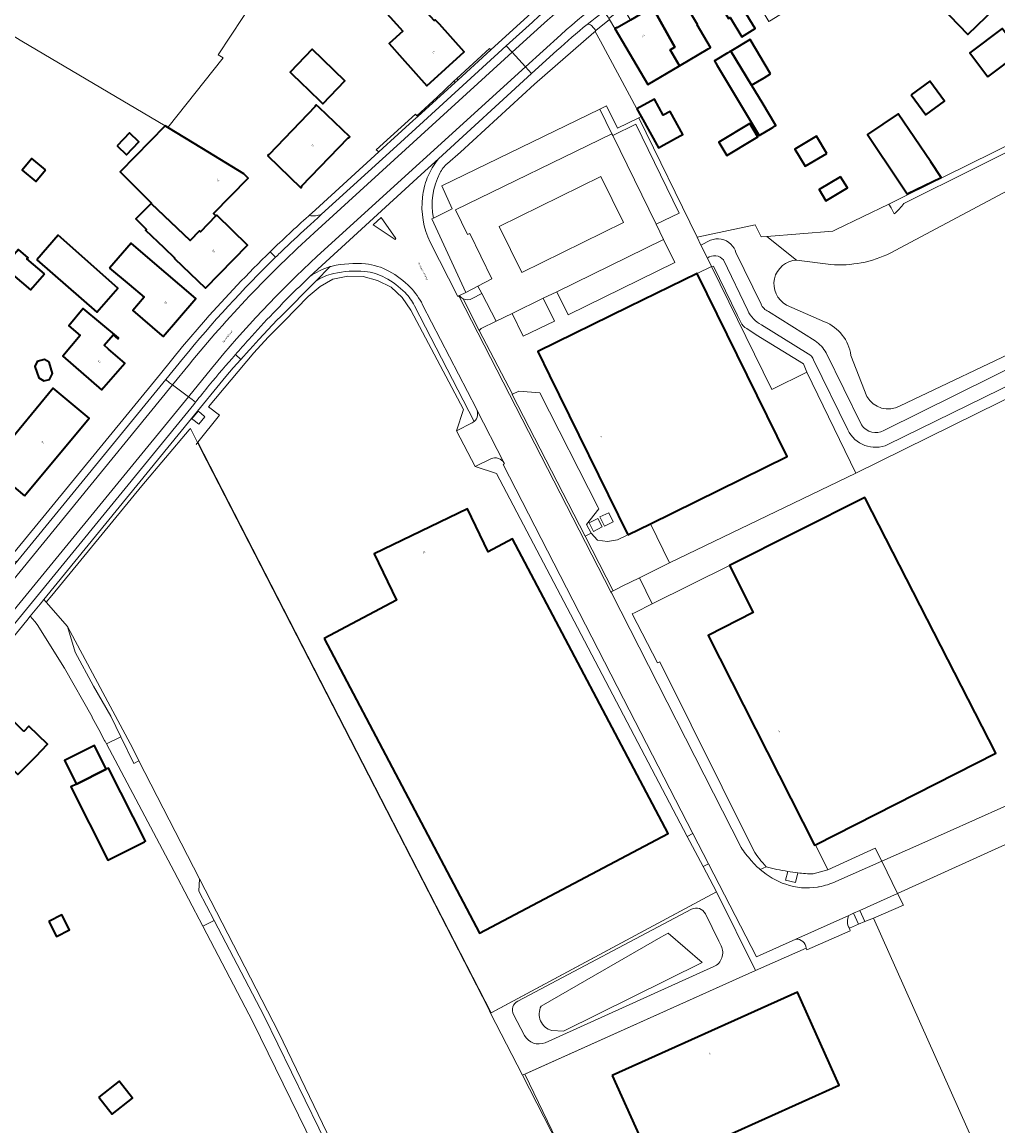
# Model space of a CAD drawing. Header units: metres. Extents: x 201541 to 204988, y 387833 to 394342.
# Tile 40 of 214: x 203643 to 203837, y 389340 to 389559. Entities that reach past the tile are written whole.
import ezdxf
from ezdxf.enums import TextEntityAlignment as Align

# ---------------------------------------------------------------- set-up
doc = ezdxf.new("R2010")
doc.units = ezdxf.units.M
doc.layers.get('Defpoints').update_dxf_attribs({"lineweight": 25})
for name, color, linetype, lineweight in [('B-WE-GR-BEPLANTING_CULTUUR_BOSPLANTSOEN-GV', 90, 'Continuous', 18), ('B-WE-GR-BEPLANTING_CULTUUR_HEESTERS-GV', 90, 'Continuous', 18), ('B-WE-GR-BOOMTEELT-GV', 110, 'Continuous', 13), ('B-WE-GR-BOUWLAND-GV', 80, 'Continuous', 13), ('B-WE-GR-GRAS-GV', 60, 'Continuous', 13), ('B-WE-GR-GROENVOORZIENING-GV', 80, 'Continuous', 18), ('B-WE-IE-TERREINAFSCHEIDING_KUNSTMATIG_HEKWERK-G', 20, 'IE-TERREINAFSCHEIDING-KUNSTMATIG', 18), ('B-WE-OG-BEBOUWING-GV', 7, 'Continuous', 35), ('B-WE-OG-BEBOUWING-T18', 10, 'Continuous', 18), ('B-WE-OG-BEBOUWING_LAGE TRAFO-GV', 7, 'Continuous', 18), ('B-WE-OG-TERREIN_CULTUURSCHEIDING-GV', 7, 'Continuous', 18), ('B-WE-OG-TERREIN_ERF-GV', 7, 'Continuous', 18), ('B-WE-OG-WATER_GREPPEL-GV', 160, 'Continuous', 18), ('B-WE-VH-ONVERHARD-GV', 252, 'Continuous', 18), ('B-WE-VH-VERHARDING_ASFALT-GV', 252, 'Continuous', 18), ('B-WE-VH-VERHARDING_BETON-GV', 252, 'Continuous', 18), ('B-WE-VH-VERHARDING_BETONSTRAATSTEEN-GV', 252, 'Continuous', 18), ('B-WE-VH-VERHARDING_FUNDERING_ZAND-GV', 7, 'Continuous', 18), ('B-WE-VH-VERHARDING_GESLOTEN-GV', 252, 'Continuous', 18), ('B-WE-VH-VERHARDING_OPEN-GV', 252, 'Continuous', 18), ('B-WE-VH-VERHARDING_TEGEL-GV', 252, 'Continuous', 18), ('B-WE-VH-VERHARDING_TEGEL_RUBBER-GV', 252, 'Continuous', 18)]:
    doc.layers.add(name, color=color, linetype=linetype, lineweight=lineweight)
doc.styles.add('NLCS-ISO-M200-T18', font='NLCS-ISO.ttf', dxfattribs={"height": 0.36})
doc.linetypes.add('IE-TERREINAFSCHEIDING-KUNSTMATIG', pattern='A,4,[82,NLCS.SHX,S=0.75,R=90,X=0,Y=0],4,-2', length=10)

msp = doc.modelspace()

# ---------------------------------------------------------------- linework, layer by layer
at = {"layer": 'B-WE-GR-BEPLANTING_CULTUUR_BOSPLANTSOEN-GV'}
for points in [[(203853.324, 389522.983), (203846.209, 389537.175), (203818.04, 389523.139)], [(203815.323, 389513.284), (203839.838, 389526.32)], [(203815.51, 389522.311), (203815.047, 389523.03), (203804.544, 389517.977), (203803.91, 389517.672), (203790.786, 389516.587), (203796.714, 389511.892), (203803.485, 389511.009)], [(203816.101, 389521.059), (203815.51, 389522.311)]]:
    msp.add_lwpolyline(points, dxfattribs=at)
for points in [[(203818.04, 389523.139, -0.0520175), (203816.101, 389521.059)], [(203803.485, 389511.009, 0.1339128), (203815.323, 389513.284)]]:
    msp.add_lwpolyline(points, format="xyb", dxfattribs=at)
at = {"layer": 'B-WE-GR-BEPLANTING_CULTUUR_HEESTERS-GV'}
for points in [[(203785.628, 389499.575), (203784.958, 389500.876), (203780.181, 389510.666), (203779.783, 389510.632), (203791.758, 389486.165)], [(203791.758, 389486.165), (203798.76, 389489.617), (203798.061, 389491.248), (203788.639, 389497.059), (203786.797, 389498.261)]]:
    msp.add_lwpolyline(points, dxfattribs=at)
msp.add_lwpolyline([(203786.797, 389498.261, -0.2195201), (203785.628, 389499.575)], format="xyb", dxfattribs=at)
at = {"layer": 'B-WE-GR-BOOMTEELT-GV'}
msp.add_lwpolyline([(203590.649, 389586.94), (203612.666, 389573.843), (203642.736, 389555.408), (203671.227, 389538.585), (203671.765, 389538.256), (203682.722, 389552.117), (203681.756, 389552.723), (203689.102, 389563.912), (203617.828, 389605.883), (203601.431, 389597.33)], close=True, dxfattribs=at)
at = {"layer": 'B-WE-GR-BOUWLAND-GV'}
msp.add_lwpolyline([(203852.083, 389401.938), (203841.126, 389397.045), (203816.784, 389385.965), (203817.924, 389383.614), (203811.983, 389381.09), (203833.593, 389332.662), (203837.701, 389323.457), (203865.506, 389336.098), (203922.459, 389361.803)], dxfattribs=at)
at = {"layer": 'B-WE-GR-GRAS-GV'}
msp.add_lwpolyline([(203767.717, 389300.025), (203742.227, 389349.826), (203735.898, 389362.192), (203735.447, 389363.072), (203678.28, 389474.271), (203677.622, 389475.594), (203676.228, 389478.395), (203675.961, 389478.127), (203666.594, 389467.024), (203648.665, 389445.194), (203647.593, 389443.889), (203651.814, 389439.046), (203664.773, 389414.758), (203666.005, 389412.359), (203678.059, 389388.891), (203693.794, 389358.256), (203733.804, 389275.137)], dxfattribs=at)
at = {"layer": 'B-WE-GR-GROENVOORZIENING-GV'}
for points in [[(203765.801, 389540.411), (203764.945, 389541.959), (203757.754, 389555.445), (203756.641, 389557.359), (203756.4, 389557.163), (203744.619, 389546.868), (203729.886, 389533.352), (203727.296, 389531.111)], [(203724.521, 389520.218), (203728.282, 389522.106), (203726.166, 389526.626), (203757.619, 389541.912), (203758.932, 389542.559), (203761.127, 389538.138), (203765.318, 389540.185), (203765.801, 389540.411)]]:
    msp.add_lwpolyline(points, dxfattribs=at)
for points in [[(203727.296, 389531.111, 0.103792), (203725.812, 389529.165)], [(203725.812, 389529.165, 0.1710238), (203724.521, 389520.218)]]:
    msp.add_lwpolyline(points, format="xyb", dxfattribs=at)
msp.add_lwpolyline([(203704.484, 389333.747), (203715.961, 389310.116), (203730.525, 389279.127), (203735.423, 389268.688), (203736.574, 389269.383), (203733.804, 389275.137), (203693.794, 389358.256), (203678.059, 389388.891), (203677.878, 389386.417), (203680.921, 389380.594), (203690.864, 389361.568)], close=True, dxfattribs=at)
at = {"layer": 'B-WE-IE-TERREINAFSCHEIDING_KUNSTMATIG_HEKWERK-G'}
for points in [[(203826.24, 389528.585), (203845.415, 389538.069), (203855.948, 389543.177)], [(203826.24, 389528.585), (203815.047, 389523.03)], [(203815.51, 389522.311), (203815.047, 389523.03)], [(203776.917, 389516.435), (203788.498, 389518.907)], [(203729.125, 389477.924), (203730.473, 389482.163), (203720.041, 389501.957), (203718.302, 389504.427), (203716.109, 389506.476), (203713.43, 389507.837), (203710.562, 389508.627), (203707.546, 389508.682), (203704.54, 389508.073), (203702.01, 389506.637), (203699.622, 389504.624), (203694.845, 389499.768)], [(203694.845, 389499.768), (203691.679, 389496.55), (203688.858, 389493.473)], [(203688.858, 389493.473), (203679.838, 389482.724)], [(203679.838, 389482.724), (203682.02, 389481.075)], [(203682.02, 389481.075), (203677.703, 389475.695)], [(203675.961, 389478.127), (203666.594, 389467.024)], [(203732.825, 389470.86), (203729.125, 389477.924)], [(203677.703, 389475.695), (203677.341, 389475.243)], [(203736.033, 389362.265), (203677.703, 389475.695)], [(203737.052, 389469.493), (203732.825, 389470.86)], [(203751.75, 389441.499), (203737.052, 389469.493)], [(203666.594, 389467.024), (203648.665, 389445.194)], [(203774.974, 389397.3), (203751.75, 389441.499)], [(203778.124, 389391.304), (203774.974, 389397.3)], [(203780.755, 389386.297), (203778.124, 389391.304)], [(203780.755, 389386.297), (203736.033, 389362.265)], [(203807.186, 389379.06), (203807.363, 389378.523), (203798.764, 389374.785), (203798.578, 389375.113)], [(203809.028, 389379.839), (203807.186, 389379.06)], [(203810.267, 389380.364), (203809.028, 389379.839)], [(203811.983, 389381.09), (203810.267, 389380.364)], [(203811.983, 389381.09), (203833.593, 389332.662)], [(203798.578, 389375.113), (203788.527, 389370.657)], [(203788.527, 389370.657), (203742.677, 389350.029)], [(203771.434, 389290.432), (203742.677, 389350.029)]]:
    msp.add_lwpolyline(points, dxfattribs=at)
at = {"layer": 'B-WE-OG-BEBOUWING-GV'}
for points in [[(203718.323, 389552.012), (203723.22, 389546.564), (203730.658, 389553.312), (203725.703, 389558.774), (203724.886, 389559.675), (203724.701, 389559.507), (203707.142, 389578.861), (203702.585, 389574.752), (203703.969, 389573.242), (203713.271, 389563.083), (203714.672, 389561.553), (203718.469, 389557.407), (203715.71, 389554.964)], [(203788.775, 389563.32), (203784.735, 389569.959), (203779.129, 389566.548), (203783.169, 389559.909), (203783.488, 389560.103), (203785.798, 389556.307), (203788.476, 389557.937), (203786.166, 389561.733)], [(203828.93, 389569.63), (203823.42, 389564.337), (203830.721, 389556.737), (203836.231, 389562.031)], [(203773.131, 389565.309), (203772.697, 389565.05), (203772.762, 389564.94), (203768.089, 389562.187), (203772.479, 389554.228), (203771.567, 389553.688), (203773.451, 389550.492), (203779.16, 389553.857), (203779.609, 389554.122), (203776.92, 389558.684), (203777.006, 389558.735)], [(203767.962, 389562.112), (203765.632, 389560.74), (203763.677, 389559.589), (203761.071, 389558.054), (203761.011, 389558.156), (203760.585, 389557.91), (203767.15, 389546.778), (203773.451, 389550.492), (203771.567, 389553.688), (203772.479, 389554.228), (203768.089, 389562.187)], [(203834.727, 389548.324), (203841.13, 389553.175), (203837.542, 389557.912), (203831.139, 389553.062)], [(203791.538, 389548.9), (203787.454, 389555.735), (203783.629, 389553.449), (203787.757, 389546.641), (203790.244, 389548.127)], [(203699.318, 389546.109), (203702.571, 389542.986), (203706.95, 389547.547), (203700.444, 389553.793), (203696.065, 389549.233), (203698.567, 389546.83)], [(203791.835, 389538.197), (203791.96, 389538.272), (203792.321, 389538.488), (203792.599, 389538.654), (203789.847, 389543.194), (203787.844, 389546.497), (203787.757, 389546.641), (203783.629, 389553.449), (203783.447, 389553.341), (203783.03, 389553.092), (203780.515, 389551.589), (203780.367, 389551.501), (203780.914, 389550.585), (203789.241, 389536.647)], [(203819.463, 389544.724), (203822.384, 389540.741), (203826.127, 389543.486), (203823.206, 389547.469)], [(203764.945, 389541.959), (203765.801, 389540.411), (203769.23, 389534.206), (203770.316, 389534.807), (203773.541, 389536.59), (203774.079, 389536.887), (203771.553, 389541.457), (203770.208, 389540.713), (203768.449, 389543.896)], [(203691.517, 389532.675), (203698.152, 389526.273), (203698.374, 389526.503), (203698.295, 389526.58), (203707.592, 389536.214), (203707.671, 389536.138), (203707.893, 389536.368), (203701.83, 389542.218), (203701.251, 389542.777), (203701.029, 389542.547), (203701.108, 389542.47), (203691.819, 389532.829), (203691.739, 389532.905), (203691.667, 389532.83)], [(203823.36, 389531.413), (203816.915, 389540.979), (203810.765, 389536.835), (203817.21, 389527.269), (203818.707, 389525.047), (203825.438, 389528.328)], [(203661.653, 389534.632), (203663.507, 389532.845), (203665.963, 389535.392), (203664.109, 389537.18)], [(203668.415, 389523.155), (203676.174, 389515.806), (203678.049, 389517.707), (203678.221, 389517.538), (203681.313, 389520.675), (203680.816, 389521.166), (203687.698, 389528.209), (203686.875, 389529.014), (203678.496, 389534.139), (203671.765, 389538.256), (203671.227, 389538.585), (203662.293, 389529.462), (203668.481, 389523.222)], [(203787.426, 389539.045), (203781.227, 389535.347), (203782.818, 389532.68), (203784.821, 389533.875), (203786.015, 389534.587), (203789.017, 389536.378), (203788.958, 389536.478)], [(203802.688, 389533.099), (203800.639, 389536.534), (203796.345, 389533.973), (203798.394, 389530.538)], [(203647.445, 389529.835), (203644.723, 389532.093), (203642.813, 389529.79), (203645.535, 389527.532)], [(203805.455, 389528.462), (203801.161, 389525.9), (203802.493, 389523.667), (203806.787, 389526.229)], [(203676.174, 389515.806), (203668.415, 389523.155), (203665.378, 389520.089), (203667.498, 389517.988), (203667.36, 389517.849), (203667.319, 389517.808), (203670.95, 389514.391), (203673.115, 389512.277), (203673.073, 389512.235), (203679.199, 389506.309), (203687.575, 389514.871), (203681.47, 389520.834), (203681.313, 389520.675), (203678.221, 389517.538), (203678.049, 389517.707)], [(203645.684, 389511.908), (203657.618, 389501.517), (203661.783, 389506.294), (203649.929, 389516.836)], [(203660.176, 389510.258), (203664.025, 389507.014), (203667.024, 389504.486), (203664.774, 389501.835), (203670.556, 389496.903), (203670.821, 389496.677), (203673.656, 389500), (203677.296, 389504.267), (203668.249, 389511.982), (203664.442, 389515.227)], [(203647.199, 389509.132), (203643.749, 389512.107), (203643.967, 389512.36), (203642.067, 389513.998), (203639.114, 389510.573), (203644.465, 389505.96)], [(203763.172, 389457.269), (203767.643, 389459.464), (203794.836, 389472.815), (203776.951, 389509.241), (203763.388, 389502.582), (203745.287, 389493.695), (203747.619, 389488.944)], [(203659.978, 389494.181), (203659.075, 389494.969), (203660.875, 389497.034), (203661.787, 389496.239), (203661.949, 389496.425), (203654.912, 389502.268), (203652.04, 389498.844), (203654.336, 389496.918), (203650.89, 389492.809), (203658.563, 389486.118), (203663.168, 389491.401)], [(203648.153, 389491.575), (203647.204, 389492.115), (203645.805, 389491.761), (203645.33, 389490.764), (203646.077, 389488.476), (203647.068, 389487.871), (203648.202, 389488.131), (203648.842, 389489.311)], [(203643.285, 389465.013), (203656.129, 389480.467), (203648.948, 389486.437), (203642.179, 389478.213), (203636.151, 389470.947)], [(203810.324, 389464.544), (203810.26, 389464.668), (203783.342, 389451.159), (203788.088, 389441.798), (203779.104, 389437.243), (203800.237, 389395.563), (203800.438, 389395.665), (203836.331, 389413.864)], [(203702.816, 389436.688), (203733.705, 389378.082), (203771.17, 389397.866), (203740.256, 389456.457), (203735.386, 389453.881), (203731.302, 389462.439), (203712.772, 389453.494), (203717.215, 389444.289)], [(203643.141, 389418.202), (203637.64, 389423.696), (203632.57, 389418.622), (203641.922, 389409.605), (203645.49, 389413.229), (203647.816, 389415.641), (203644.114, 389419.211)], [(203653.561, 389407.712), (203659.502, 389410.694), (203657.141, 389415.389), (203651.211, 389412.407)], [(203653.561, 389407.712), (203652.491, 389407.161), (203659.816, 389392.614), (203667.106, 389396.266), (203667.281, 389396.354), (203659.939, 389410.907), (203659.502, 389410.694)], [(203648.118, 389380.41), (203649.625, 389377.423), (203652.186, 389378.715), (203650.678, 389381.702)], [(203760.078, 389349.792), (203768.405, 389331.301), (203805.196, 389347.888), (203796.868, 389366.357)], [(203658.031, 389345.498), (203660.71, 389342.089), (203664.738, 389345.253), (203662.059, 389348.662)]]:
    msp.add_lwpolyline(points, close=True, dxfattribs=at)
at = {"layer": 'B-WE-OG-BEBOUWING_LAGE TRAFO-GV'}
msp.add_lwpolyline([(203676.955, 389480.011), (203677.882, 389479.254), (203679.103, 389480.748), (203678.272, 389481.426), (203677.763, 389481.842), (203676.543, 389480.348)], close=True, dxfattribs=at)
at = {"layer": 'B-WE-OG-TERREIN_CULTUURSCHEIDING-GV'}
for points in [[(203796.714, 389511.892), (203790.786, 389516.587), (203789.662, 389516.494), (203788.498, 389518.907), (203776.917, 389516.435), (203777.663, 389514.888), (203779.575, 389515.827)], [(203784.65, 389513.366), (203789.632, 389503.156)], [(203701.123, 389507.709), (203694.105, 389500.62), (203693.489, 389500), (203689.825, 389496.112), (203688.012, 389494.113), (203687.898, 389493.987), (203686.237, 389492.156), (203684.721, 389490.499), (203683.295, 389488.764), (203676.473, 389480.404), (203647.12, 389444.432), (203647.593, 389443.889), (203648.665, 389445.194), (203666.594, 389467.024), (203675.961, 389478.127), (203676.228, 389478.395), (203677.622, 389475.594), (203677.703, 389475.695), (203682.02, 389481.075), (203679.838, 389482.724), (203688.858, 389493.473), (203691.679, 389496.55), (203694.845, 389499.768), (203699.622, 389504.624), (203702.01, 389506.637), (203704.54, 389508.073), (203707.546, 389508.682), (203710.562, 389508.627), (203713.43, 389507.837), (203716.109, 389506.476), (203718.302, 389504.427), (203720.041, 389501.957), (203730.473, 389482.163), (203729.125, 389477.924)], [(203732.641, 389479.809), (203720.763, 389502.814)], [(203802.265, 389499.617), (203794.713, 389502.954)], [(203791.087, 389501.647), (203800.397, 389495.809)], [(203802.574, 389493.432), (203809.617, 389479.11)], [(203842.894, 389495.094), (203817.271, 389482.887)], [(203810.688, 389484.781), (203807.508, 389492.934)], [(203814.064, 389478.036), (203835.85, 389488.827), (203843.864, 389492.784)], [(203863.233, 389481.16), (203846.752, 389488.411), (203808.45, 389469.523), (203771.468, 389451.675), (203765.47, 389448.73), (203768.011, 389443.554), (203783.342, 389451.159), (203810.26, 389464.668), (203810.324, 389464.544), (203836.331, 389413.864), (203800.438, 389395.665), (203802.936, 389390.684), (203812.329, 389394.964), (203813.65, 389392.402), (203820.977, 389395.659), (203854.754, 389410.763), (203868.879, 389417.071), (203888.051, 389425.636)], [(203729.125, 389477.924), (203732.236, 389479.514)], [(203735.953, 389472.372), (203732.825, 389470.86), (203737.052, 389469.493), (203751.75, 389441.499), (203774.974, 389397.3), (203776.103, 389397.894), (203762.325, 389424.681), (203738.392, 389471.242), (203738.646, 389471.396), (203738.576, 389471.532)], [(203804.49, 389388.33), (203813.65, 389392.402), (203812.329, 389394.964), (203802.936, 389390.684), (203799.984, 389389.845)], [(203796.543, 389376.892), (203788.711, 389373.382), (203779.202, 389391.87), (203778.124, 389391.304), (203780.755, 389386.297), (203788.527, 389370.657)], [(203790.67, 389391.291), (203789.481, 389390.707)], [(203796.951, 389390.071), (203796.467, 389388.142), (203794.529, 389388.594), (203794.938, 389390.349)], [(203741.298, 389364.583), (203775.845, 389382.824)], [(203775.845, 389382.824), (203741.298, 389364.583)], [(203778.577, 389381.932), (203781.226, 389376.5), (203781.698, 389375.532)], [(203781.698, 389375.532), (203781.226, 389376.5), (203778.577, 389381.932)], [(203807.186, 389379.06), (203809.028, 389379.839), (203808.039, 389382.045), (203807.079, 389381.615)], [(203745.928, 389363.579), (203769.712, 389377.252)], [(203769.712, 389377.252), (203771.15, 389378.079), (203777.929, 389372.244), (203750.362, 389358.565), (203748.057, 389358.707)], [(203788.527, 389370.657), (203798.578, 389375.113)], [(203780.258, 389371.437), (203746.71, 389356.295)], [(203746.71, 389356.295), (203780.258, 389371.437)], [(203742.647, 389357.744), (203740.463, 389361.881)], [(203740.463, 389361.881), (203742.647, 389357.744)]]:
    msp.add_lwpolyline(points, dxfattribs=at)
for points in [[(203779.575, 389515.827, -0.3024186), (203783.662, 389515.047)], [(203783.662, 389515.047, -0.1316798), (203784.65, 389513.366)], [(203794.713, 389502.954, -0.7627363), (203796.714, 389511.892)], [(203704.709, 389509.225, 0.0863419), (203701.123, 389507.709)], [(203710.9, 389509.629, 0.081067), (203704.709, 389509.225)], [(203714.952, 389508.384, 0.1009608), (203710.9, 389509.629)], [(203718.878, 389505.419, 0.0739045), (203714.952, 389508.384)], [(203720.763, 389502.814, 0.0752018), (203718.878, 389505.419)], [(203789.632, 389503.156, 0.173406), (203791.087, 389501.647)], [(203807.508, 389492.934, 0.2689787), (203802.265, 389499.617)], [(203800.397, 389495.809, -0.1207715), (203802.574, 389493.432)], [(203817.271, 389482.887, -0.4107966), (203810.688, 389484.781)], [(203732.236, 389479.514, 0.0626569), (203732.641, 389479.809)], [(203809.617, 389479.11, 0.390362), (203814.064, 389478.036)], [(203738.576, 389471.532, 0.3951036), (203735.953, 389472.372)], [(203789.481, 389390.707, 0.0930368), (203794.545, 389387.786)], [(203794.938, 389390.349, -0.0271986), (203790.67, 389391.291)], [(203799.984, 389389.845, -0.0191396), (203796.951, 389390.071)], [(203794.545, 389387.786, 0.1255143), (203800.879, 389387.229)], [(203801.195, 389387.287, 0.0560095), (203804.49, 389388.33)], [(203800.879, 389387.229, 0.0061229), (203801.195, 389387.287)], [(203775.845, 389382.824, -0.4231943), (203778.577, 389381.932)], [(203778.577, 389381.932, 0.4231943), (203775.845, 389382.824)], [(203807.079, 389381.615, 0.2516646), (203807.186, 389379.06)], [(203798.578, 389375.113, 0.4142623), (203796.543, 389376.892)], [(203781.698, 389375.532, -0.4277557), (203780.258, 389371.437)], [(203780.258, 389371.437, 0.4277557), (203781.698, 389375.532)], [(203740.463, 389361.881, -0.414158), (203741.298, 389364.583)], [(203741.298, 389364.583, 0.414158), (203740.463, 389361.881)], [(203748.057, 389358.707, -0.4800819), (203745.928, 389363.579)], [(203746.71, 389356.295, -0.3861245), (203742.647, 389357.744)], [(203742.647, 389357.744, 0.3861245), (203746.71, 389356.295)]]:
    msp.add_lwpolyline(points, format="xyb", dxfattribs=at)
for points in [[(203679.103, 389480.748), (203677.882, 389479.254), (203676.955, 389480.011), (203676.543, 389480.348), (203677.763, 389481.842), (203678.272, 389481.426)], [(203651.814, 389439.046), (203653.313, 389433.919), (203656.998, 389427.18), (203660.421, 389421.225), (203662.419, 389417.108), (203664.979, 389411.832), (203666.005, 389412.359), (203664.773, 389414.758)], [(203742.227, 389349.826), (203788.527, 389370.657), (203780.755, 389386.297), (203735.898, 389362.192)], [(203811.983, 389381.09), (203817.924, 389383.614), (203816.784, 389385.965), (203809.267, 389382.595), (203810.267, 389380.364)]]:
    msp.add_lwpolyline(points, close=True, dxfattribs=at)
at = {"layer": 'B-WE-OG-TERREIN_ERF-GV'}
for points in [[(203725.703, 389558.774), (203730.658, 389553.312), (203723.22, 389546.564), (203718.323, 389552.012), (203715.71, 389554.964), (203718.469, 389557.407), (203714.672, 389561.553), (203713.271, 389563.083), (203703.969, 389573.242), (203702.585, 389574.752), (203707.142, 389578.861), (203724.701, 389559.507), (203724.886, 389559.675)], [(203796.634, 389562.665), (203791.292, 389559.414), (203791.19, 389559.352), (203788.775, 389563.32), (203786.166, 389561.733), (203788.476, 389557.937), (203785.798, 389556.307), (203783.488, 389560.103), (203783.169, 389559.909), (203779.129, 389566.548), (203784.735, 389569.959), (203790.311, 389573.353), (203794.351, 389566.714), (203796.766, 389562.745)], [(203828.93, 389569.63), (203836.231, 389562.031), (203830.721, 389556.737), (203823.42, 389564.337)], [(203762.24, 389562.087), (203759.417, 389559.896), (203759.529, 389559.705), (203760.585, 389557.91), (203761.011, 389558.156), (203761.071, 389558.054), (203763.677, 389559.589)], [(203834.727, 389548.324), (203831.139, 389553.062), (203837.542, 389557.912), (203841.13, 389553.175)], [(203791.96, 389538.272), (203791.835, 389538.197), (203789.241, 389536.647), (203780.914, 389550.585), (203780.367, 389551.501), (203780.515, 389551.589), (203783.03, 389553.092), (203783.447, 389553.341), (203783.629, 389553.449), (203787.454, 389555.735), (203791.538, 389548.9), (203790.244, 389548.127), (203787.757, 389546.641), (203787.844, 389546.497), (203789.847, 389543.194), (203792.599, 389538.654), (203792.321, 389538.488)], [(203698.567, 389546.83), (203696.065, 389549.233), (203700.444, 389553.793), (203706.95, 389547.547), (203702.571, 389542.986), (203699.318, 389546.109)], [(203823.206, 389547.469), (203826.127, 389543.486), (203822.384, 389540.741), (203819.463, 389544.724)], [(203701.83, 389542.218), (203707.893, 389536.368), (203707.671, 389536.138), (203707.592, 389536.214), (203698.295, 389526.58), (203698.374, 389526.503), (203698.152, 389526.273), (203691.517, 389532.675), (203691.667, 389532.83), (203691.739, 389532.905), (203691.819, 389532.829), (203701.108, 389542.47), (203701.029, 389542.547), (203701.251, 389542.777)], [(203823.36, 389531.413), (203825.438, 389528.328), (203818.707, 389525.047), (203817.21, 389527.269), (203810.765, 389536.835), (203816.915, 389540.979)], [(203661.653, 389534.632), (203664.109, 389537.18), (203665.963, 389535.392), (203663.507, 389532.845)], [(203787.426, 389539.045), (203788.958, 389536.478), (203789.017, 389536.378), (203786.015, 389534.587), (203784.821, 389533.875), (203782.818, 389532.68), (203781.227, 389535.347)], [(203802.688, 389533.099), (203798.394, 389530.538), (203796.345, 389533.973), (203800.639, 389536.534)], [(203645.535, 389527.532), (203642.813, 389529.79), (203644.723, 389532.093), (203647.445, 389529.835)], [(203801.161, 389525.9), (203805.455, 389528.462), (203806.787, 389526.229), (203802.493, 389523.667)], [(203649.929, 389516.836), (203661.783, 389506.294), (203657.618, 389501.517), (203645.684, 389511.908)], [(203664.025, 389507.014), (203660.176, 389510.258), (203664.442, 389515.227), (203668.249, 389511.982), (203677.296, 389504.267), (203673.656, 389500), (203670.821, 389496.677), (203670.556, 389496.903), (203664.774, 389501.835), (203667.024, 389504.486)], [(203647.199, 389509.132), (203644.465, 389505.96), (203639.114, 389510.573), (203642.067, 389513.998), (203643.967, 389512.36), (203643.749, 389512.107)], [(203694.845, 389499.768), (203691.679, 389496.55), (203688.858, 389493.473), (203679.838, 389482.724), (203682.02, 389481.075), (203677.703, 389475.695), (203677.622, 389475.594), (203678.28, 389474.271), (203735.447, 389363.072), (203735.898, 389362.192), (203780.755, 389386.297), (203778.124, 389391.304), (203774.974, 389397.3), (203751.75, 389441.499), (203737.052, 389469.493), (203732.825, 389470.86), (203729.125, 389477.924), (203730.473, 389482.163), (203720.041, 389501.957), (203718.302, 389504.427), (203716.109, 389506.476), (203713.43, 389507.837), (203710.562, 389508.627), (203707.546, 389508.682), (203704.54, 389508.073), (203702.01, 389506.637), (203699.622, 389504.624)], [(203798.76, 389489.617), (203791.758, 389486.165), (203779.783, 389510.632), (203776.951, 389509.241), (203794.836, 389472.815), (203767.643, 389459.464), (203771.468, 389451.675), (203808.45, 389469.523)], [(203661.787, 389496.239), (203660.875, 389497.034), (203659.075, 389494.969), (203659.978, 389494.181), (203663.168, 389491.401), (203658.563, 389486.118), (203650.89, 389492.809), (203654.336, 389496.918), (203652.04, 389498.844), (203654.912, 389502.268), (203661.949, 389496.425)], [(203647.204, 389492.115), (203648.153, 389491.575), (203648.842, 389489.311), (203648.202, 389488.131), (203647.068, 389487.871), (203646.077, 389488.476), (203645.33, 389490.764), (203645.805, 389491.761)], [(203648.948, 389486.437), (203656.129, 389480.467), (203643.285, 389465.013), (203636.151, 389470.947), (203642.179, 389478.213)], [(203702.816, 389436.688), (203717.215, 389444.289), (203712.772, 389453.494), (203731.302, 389462.439), (203735.386, 389453.881), (203740.256, 389456.457), (203771.17, 389397.866), (203733.705, 389378.082)], [(203643.141, 389418.202), (203644.114, 389419.211), (203647.816, 389415.641), (203645.49, 389413.229), (203641.922, 389409.605), (203632.57, 389418.622), (203637.64, 389423.696)], [(203659.816, 389392.614), (203652.491, 389407.161), (203653.561, 389407.712), (203651.211, 389412.407), (203657.141, 389415.389), (203659.502, 389410.694), (203659.939, 389410.907), (203667.281, 389396.354), (203667.106, 389396.266)], [(203648.118, 389380.41), (203650.678, 389381.702), (203652.186, 389378.715), (203649.625, 389377.423)], [(203768.405, 389331.301), (203760.078, 389349.792), (203796.868, 389366.357), (203805.196, 389347.888)], [(203662.059, 389348.662), (203664.738, 389345.253), (203660.71, 389342.089), (203658.031, 389345.498)]]:
    msp.add_lwpolyline(points, close=True, dxfattribs=at)
for points in [[(203689.102, 389563.912), (203681.756, 389552.723), (203682.722, 389552.117), (203671.765, 389538.256), (203678.496, 389534.139), (203686.875, 389529.014), (203687.698, 389528.209)], [(203773.131, 389565.309), (203777.006, 389558.735), (203776.92, 389558.684), (203779.609, 389554.122), (203779.16, 389553.857), (203773.451, 389550.492), (203767.15, 389546.778), (203760.585, 389557.91)], [(203699.696, 389520.651), (203699.833, 389520.773), (203701.063, 389521.866), (203713.668, 389533.412), (203713.178, 389533.826), (203720.962, 389540.871), (203721.252, 389540.588), (203725.291, 389544.259), (203728.472, 389547.312), (203728.605, 389547.435), (203729.209, 389547.995), (203735.658, 389553.976), (203735.935, 389553.664), (203744.024, 389561.017)], [(203760.585, 389557.91), (203759.529, 389559.705), (203756.819, 389557.504), (203756.641, 389557.359), (203757.754, 389555.445), (203764.945, 389541.959), (203768.449, 389543.896), (203770.208, 389540.713), (203771.553, 389541.457), (203774.079, 389536.887), (203773.541, 389536.59), (203770.316, 389534.807), (203769.23, 389534.206), (203765.801, 389540.411), (203765.318, 389540.185), (203776.917, 389516.435), (203788.498, 389518.907), (203789.662, 389516.494), (203790.786, 389516.587), (203803.91, 389517.672), (203804.544, 389517.977), (203815.047, 389523.03), (203826.24, 389528.585), (203845.415, 389538.069)], [(203687.698, 389528.209), (203680.816, 389521.166), (203681.313, 389520.675), (203681.47, 389520.834), (203687.575, 389514.871), (203679.199, 389506.309), (203673.073, 389512.235), (203673.115, 389512.277), (203670.95, 389514.391), (203667.319, 389517.808), (203667.36, 389517.849), (203667.498, 389517.988), (203665.378, 389520.089), (203668.415, 389523.155), (203668.481, 389523.222), (203662.293, 389529.462), (203671.227, 389538.585), (203642.736, 389555.408)], [(203640.22, 389452.538), (203647.494, 389461.426), (203670.312, 389489.308), (203674.686, 389494.716), (203679.213, 389500)], [(203799.984, 389389.845), (203802.936, 389390.684), (203800.438, 389395.665), (203800.237, 389395.563), (203779.104, 389437.243), (203788.088, 389441.798), (203783.342, 389451.159), (203768.011, 389443.554), (203764.61, 389441.86), (203764.047, 389441.573), (203769.031, 389431.788), (203769.508, 389432.025), (203788.15, 389394.591)], [(203702.237, 389332.651), (203688.634, 389360.439), (203678.705, 389379.436), (203672.995, 389390.361), (203659.527, 389415.705), (203659.324, 389416.086), (203659.319, 389416.095), (203659.215, 389416.301), (203659.161, 389416.409), (203658.018, 389418.56), (203656.73, 389420.985), (203656.673, 389421.092), (203651.233, 389430.767), (203645.777, 389439.411), (203645.333, 389440.059), (203644.385, 389441.082), (203643.689, 389440.229), (203627.882, 389420.873)], [(203837.701, 389323.457), (203833.593, 389332.662), (203811.983, 389381.09), (203810.267, 389380.364), (203809.028, 389379.839), (203807.186, 389379.06), (203807.363, 389378.523), (203798.764, 389374.785), (203798.578, 389375.113), (203788.527, 389370.657), (203742.227, 389349.826), (203767.717, 389300.025), (203772.267, 389290.935), (203773.81, 389291.867), (203780.672, 389282.665), (203766.561, 389271.836), (203789.429, 389218.249), (203814.44, 389229.144), (203840.227, 389203.942)]]:
    msp.add_lwpolyline(points, dxfattribs=at)
for points in [[(203692.101, 389513.552, -0.0106183), (203699.696, 389520.651)], [(203679.213, 389500, -0.018987), (203692.101, 389513.552)], [(203788.15, 389394.591, 0.0646412), (203790.67, 389391.291)], [(203790.67, 389391.291, 0.0271986), (203794.938, 389390.349)], [(203794.938, 389390.349, 0.0128763), (203796.951, 389390.071)], [(203796.951, 389390.071, 0.0191396), (203799.984, 389389.845)]]:
    msp.add_lwpolyline(points, format="xyb", dxfattribs=at)
at = {"layer": 'B-WE-OG-WATER_GREPPEL-GV'}
for points in [[(203839.838, 389526.32), (203815.323, 389513.284)], [(203803.485, 389511.009), (203796.714, 389511.892)], [(203794.713, 389502.954), (203802.265, 389499.617)], [(203817.271, 389482.887), (203842.894, 389495.094)], [(203807.508, 389492.934), (203810.688, 389484.781)], [(203750.362, 389358.565), (203777.929, 389372.244), (203771.15, 389378.079), (203769.712, 389377.252), (203745.928, 389363.579)], [(203748.057, 389358.707), (203750.362, 389358.565)]]:
    msp.add_lwpolyline(points, dxfattribs=at)
for points in [[(203815.323, 389513.284, -0.1339128), (203803.485, 389511.009)], [(203796.714, 389511.892, 0.7627363), (203794.713, 389502.954)], [(203802.265, 389499.617, -0.2689787), (203807.508, 389492.934)], [(203810.688, 389484.781, 0.4107966), (203817.271, 389482.887)], [(203745.928, 389363.579, 0.4800819), (203748.057, 389358.707)]]:
    msp.add_lwpolyline(points, format="xyb", dxfattribs=at)
at = {"layer": 'B-WE-VH-ONVERHARD-GV'}
for points in [[(203735.935, 389553.664), (203735.658, 389553.976), (203729.209, 389547.995), (203729.433, 389547.754)], [(203725.291, 389544.259), (203721.252, 389540.588), (203721.396, 389540.448), (203728.823, 389547.199), (203728.605, 389547.435), (203728.472, 389547.312)], [(203715.961, 389310.116), (203704.484, 389333.747), (203690.864, 389361.568), (203680.921, 389380.594), (203678.705, 389379.436), (203688.634, 389360.439), (203702.237, 389332.651), (203713.705, 389309.038), (203728.263, 389278.064), (203733.159, 389267.999), (203737.614, 389258.839), (203738.612, 389259.321), (203739.598, 389259.79), (203735.423, 389268.688), (203730.525, 389279.127)]]:
    msp.add_lwpolyline(points, close=True, dxfattribs=at)
for points in [[(203807.079, 389381.615), (203796.543, 389376.892)], [(203798.578, 389375.113), (203798.764, 389374.785), (203807.363, 389378.523), (203807.186, 389379.06)]]:
    msp.add_lwpolyline(points, dxfattribs=at)
for points in [[(203807.186, 389379.06, -0.2516646), (203807.079, 389381.615)], [(203796.543, 389376.892, -0.4142623), (203798.578, 389375.113)]]:
    msp.add_lwpolyline(points, format="xyb", dxfattribs=at)
at = {"layer": 'B-WE-VH-VERHARDING_ASFALT-GV'}
for points in [[(203755.064, 389558.725), (203755.429, 389559.02), (203755.989, 389559.468), (203756.332, 389559.738), (203756.665, 389559.999), (203757.178, 389560.402), (203757.885, 389560.945), (203758.188, 389561.177), (203758.377, 389561.322), (203759.982, 389562.519), (203761.604, 389563.692), (203762.236, 389564.138), (203763.244, 389564.839), (203764.902, 389565.962), (203766.576, 389567.059), (203768.267, 389568.131), (203769.974, 389569.177), (203815.69, 389596.706)], [(203744.183, 389559.209), (203739.003, 389554.484), (203740.166, 389553.209)], [(203740.166, 389553.209), (203744.501, 389557.167)], [(203744.501, 389557.167), (203740.166, 389553.209), (203742.828, 389550.292), (203749.832, 389556.657)], [(203749.832, 389556.657), (203742.828, 389550.292), (203744.036, 389548.967), (203749.084, 389553.58)], [(203700.817, 389517.286), (203740.166, 389553.209), (203739.003, 389554.484), (203722.547, 389539.472), (203717.226, 389534.619), (203702.297, 389521), (203701.525, 389520.296), (203700.066, 389518.965)], [(203740.166, 389553.209), (203700.817, 389517.286)], [(203701.427, 389512.667), (203742.828, 389550.292), (203740.166, 389553.209)], [(203744.036, 389548.967), (203742.828, 389550.292), (203701.427, 389512.667)], [(203697.946, 389506.668), (203699.986, 389508.636), (203722.11, 389528.925), (203725.523, 389532.045), (203744.036, 389548.967)], [(203723.304, 389528.215), (203723.593, 389528.897), (203723.915, 389529.563), (203724.27, 389530.213), (203724.39, 389530.416), (203724.657, 389530.844), (203725.075, 389531.455), (203725.523, 389532.045), (203722.11, 389528.925), (203699.986, 389508.636)], [(203785.669, 389395.09), (203759.894, 389445.705), (203759.785, 389445.917), (203729.562, 389504.763), (203729.407, 389504.683), (203723.893, 389515.441)], [(203779.575, 389515.827), (203777.663, 389514.888), (203778.985, 389512.261)], [(203789.632, 389503.156), (203784.65, 389513.366)], [(203782.185, 389511.908), (203786.98, 389501.862)], [(203722.37, 389503.022), (203733.072, 389482.295), (203733.077, 389482.285), (203738.576, 389471.532), (203738.646, 389471.396), (203738.392, 389471.242), (203762.325, 389424.681), (203776.103, 389397.894), (203779.202, 389391.87), (203788.711, 389373.382), (203796.543, 389376.892), (203807.079, 389381.615), (203808.039, 389382.045), (203809.267, 389382.595), (203816.784, 389385.965), (203813.65, 389392.402), (203804.49, 389388.33)], [(203800.397, 389495.809), (203791.087, 389501.647)], [(203789.698, 389499.044), (203799.008, 389493.258)], [(203809.617, 389479.11), (203802.574, 389493.432)], [(203674.832, 389492.433), (203671.319, 389488.135), (203672.089, 389487.507), (203672.662, 389487.084), (203676.022, 389491.198)], [(203676.022, 389491.198), (203672.662, 389487.084), (203675.837, 389484.737), (203680.444, 389490.364)], [(203800.065, 389492.043), (203806.856, 389478.16)], [(203843.864, 389492.784), (203835.85, 389488.827), (203814.064, 389478.036)], [(203680.444, 389490.364), (203675.837, 389484.737), (203676.568, 389484.196), (203677.25, 389483.636)], [(203814.849, 389475.195), (203837.156, 389486.182), (203845.092, 389490.293)], [(203888.051, 389425.636), (203868.879, 389417.071), (203854.754, 389410.763), (203820.977, 389395.659), (203813.65, 389392.402), (203816.784, 389385.965), (203841.126, 389397.045), (203852.083, 389401.938)]]:
    msp.add_lwpolyline(points, dxfattribs=at)
for points in [[(203766.334, 389575.713, 0.0491253), (203744.183, 389559.209)], [(203744.501, 389557.167, -0.0493868), (203767.792, 389574.553)], [(203767.792, 389574.553, 0.0493868), (203744.501, 389557.167)], [(203749.832, 389556.657, -0.0484628), (203768.752, 389570.732)], [(203768.752, 389570.732, 0.0484628), (203749.832, 389556.657)], [(203749.084, 389553.58, -0.015184), (203755.064, 389558.725)], [(203722.361, 389524.408, -0.0664768), (203723.304, 389528.215)], [(203723.893, 389515.441, -0.145352), (203722.361, 389524.408)], [(203700.817, 389517.286, 0.0375962), (203676.022, 389491.198)], [(203676.022, 389491.198, -0.0375962), (203700.817, 389517.286)], [(203700.066, 389518.965, 0.0071626), (203694.937, 389514.189)], [(203783.662, 389515.047, 0.3024186), (203779.575, 389515.827)], [(203694.937, 389514.189, 0.0025683), (203693.16, 389512.469)], [(203784.65, 389513.366, 0.1316798), (203783.662, 389515.047)], [(203693.16, 389512.469, 0.027821), (203674.832, 389492.433)], [(203680.444, 389490.364, -0.0343764), (203701.427, 389512.667)], [(203701.427, 389512.667, 0.0343764), (203680.444, 389490.364)], [(203703.973, 389510.587, -0.0070985), (203704.371, 389510.686)], [(203704.371, 389510.686, -0.0811946), (203711.046, 389511.122)], [(203711.046, 389511.122, -0.1009836), (203715.669, 389509.701)], [(203778.985, 389512.261, -0.4243673), (203782.185, 389511.908)], [(203699.986, 389508.636, -0.0788937), (203703.973, 389510.587)], [(203715.669, 389509.701, -0.0740421), (203719.948, 389506.47)], [(203692.67, 389501.35, -0.0079289), (203697.946, 389506.668)], [(203719.948, 389506.47, -0.0794026), (203722.37, 389503.022)], [(203791.087, 389501.647, -0.173406), (203789.632, 389503.156)], [(203687.832, 389496.13, -0.0091489), (203692.67, 389501.35)], [(203786.98, 389501.862, 0.1578699), (203789.698, 389499.044)], [(203685.16, 389493.108, -0.0030706), (203687.832, 389496.13)], [(203802.574, 389493.432, 0.1207715), (203800.397, 389495.809)], [(203799.008, 389493.258, -0.2068454), (203800.065, 389492.043)], [(203679.984, 389487.024, -0.0091013), (203685.16, 389493.108)], [(203677.25, 389483.636, -0.0039451), (203679.984, 389487.024)], [(203806.856, 389478.16, 0.4074333), (203814.849, 389475.195)], [(203814.064, 389478.036, -0.390362), (203809.617, 389479.11)], [(203787.681, 389392.555, -0.0450702), (203785.669, 389395.09)], [(203789.481, 389390.707, -0.0449628), (203787.681, 389392.555)], [(203794.545, 389387.786, -0.0930368), (203789.481, 389390.707)], [(203800.879, 389387.229, -0.1255143), (203794.545, 389387.786)], [(203804.49, 389388.33, -0.0560095), (203801.195, 389387.287)], [(203801.195, 389387.287, -0.0061229), (203800.879, 389387.229)]]:
    msp.add_lwpolyline(points, format="xyb", dxfattribs=at)
for points in [[(203712.566, 389518.88), (203714.131, 389520.335), (203717.062, 389516.166), (203716.899, 389516.015)], [(203609.45, 389409.729), (203609.474, 389409.71), (203620.685, 389423.44), (203630.865, 389435.912), (203672.662, 389487.084), (203672.089, 389487.507), (203671.319, 389488.135), (203641.905, 389452.147), (203640.424, 389450.336), (203637.888, 389447.235), (203637.869, 389447.212), (203629.585, 389437.154), (203616.783, 389421.514), (203614.66, 389418.915), (203610.399, 389413.665), (203610.288, 389413.53), (203608.085, 389410.845)], [(203609.474, 389409.71), (203612.484, 389407.248), (203617.616, 389413.548), (203633.648, 389433.211), (203675.837, 389484.737), (203672.662, 389487.084), (203630.865, 389435.912), (203620.685, 389423.44)], [(203612.484, 389407.248), (203612.494, 389407.24), (203613.906, 389406.085), (203615.805, 389408.407), (203623.779, 389418.202), (203634.951, 389431.947), (203676.897, 389483.191), (203677.25, 389483.636), (203676.568, 389484.196), (203675.837, 389484.737), (203633.648, 389433.211), (203617.616, 389413.548)]]:
    msp.add_lwpolyline(points, close=True, dxfattribs=at)
at = {"layer": 'B-WE-VH-VERHARDING_BETON-GV'}
msp.add_lwpolyline([(203662.419, 389417.108), (203659.527, 389415.705), (203672.995, 389390.361), (203678.705, 389379.436), (203680.921, 389380.594), (203677.878, 389386.417), (203678.059, 389388.891), (203666.005, 389412.359), (203664.979, 389411.832)], close=True, dxfattribs=at)
at = {"layer": 'B-WE-VH-VERHARDING_BETONSTRAATSTEEN-GV'}
for points in [[(203757.619, 389541.912), (203726.166, 389526.626), (203728.282, 389522.106), (203724.521, 389520.218), (203724.206, 389520.06), (203730.934, 389505.473), (203733.348, 389506.722), (203736.14, 389508.166), (203731.74, 389517.189), (203731.326, 389516.987), (203728.943, 389521.873), (203760.004, 389537.023)], [(203736.972, 389499.718), (203740.158, 389501.272), (203746.368, 389504.301), (203749.057, 389505.612), (203770.276, 389515.961), (203768.785, 389519.017), (203760.176, 389536.669), (203760.004, 389537.023), (203728.943, 389521.873), (203731.326, 389516.987), (203731.74, 389517.189), (203736.14, 389508.166), (203733.348, 389506.722), (203734.116, 389505.239)], [(203768.785, 389519.017), (203773.333, 389521.236), (203764.724, 389538.887), (203760.176, 389536.669)], [(203762.292, 389519.363), (203757.788, 389528.525), (203737.559, 389518.58), (203742.064, 389509.418)], [(203762.292, 389519.363), (203742.064, 389509.418), (203737.559, 389518.58), (203757.788, 389528.525)], [(203712.566, 389518.88), (203716.899, 389516.015), (203717.062, 389516.166), (203714.131, 389520.335)], [(203749.057, 389505.612), (203751.288, 389501.038), (203772.507, 389511.387), (203770.276, 389515.961)], [(203740.158, 389501.272), (203742.37, 389496.735), (203748.58, 389499.764), (203746.368, 389504.301)], [(203740.176, 389485.192), (203754.665, 389456.982), (203755.844, 389457.585), (203754.961, 389459.325), (203757.379, 389462.451), (203757.266, 389462.684), (203745.679, 389485.506), (203741.508, 389485.822), (203740.25, 389485.227)], [(203758.048, 389458.858), (203756.317, 389457.959), (203755.445, 389459.638), (203757.176, 389460.537)], [(203760.269, 389459.844), (203758.508, 389458.993), (203757.625, 389460.821), (203759.385, 389461.672)], [(203767.643, 389459.464), (203763.172, 389457.269), (203761.136, 389456.269), (203759.141, 389455.921), (203757.165, 389456.175), (203755.844, 389457.585), (203754.665, 389456.982), (203760.231, 389446.145), (203760.887, 389446.48), (203762.03, 389447.041), (203765.47, 389448.73), (203771.468, 389451.675)], [(203779.202, 389391.87), (203776.103, 389397.894), (203774.974, 389397.3), (203778.124, 389391.304)]]:
    msp.add_lwpolyline(points, close=True, dxfattribs=at)
for points in [[(203733.637, 389497.924), (203740.25, 389485.227), (203741.508, 389485.822), (203745.679, 389485.506), (203757.266, 389462.684), (203757.379, 389462.451), (203754.961, 389459.325), (203755.844, 389457.585), (203757.165, 389456.175), (203759.141, 389455.921), (203761.136, 389456.269), (203763.172, 389457.269), (203747.619, 389488.944), (203745.287, 389493.695), (203763.388, 389502.582), (203776.951, 389509.241), (203779.783, 389510.632), (203778.985, 389512.261), (203777.663, 389514.888), (203776.917, 389516.435), (203765.318, 389540.185), (203761.127, 389538.138), (203758.932, 389542.559), (203757.619, 389541.912), (203760.004, 389537.023), (203760.176, 389536.669), (203764.724, 389538.887), (203773.333, 389521.236), (203768.785, 389519.017), (203770.276, 389515.961), (203772.507, 389511.387), (203751.288, 389501.038), (203749.057, 389505.612)], [(203732.221, 389504.258), (203734.116, 389505.239), (203733.348, 389506.722), (203730.934, 389505.473)], [(203729.719, 389504.844), (203729.562, 389504.763), (203759.785, 389445.917), (203760.231, 389446.145), (203754.665, 389456.982)], [(203730.934, 389505.473), (203729.719, 389504.844)], [(203730.416, 389504.195), (203730.46, 389504.173)], [(203730.46, 389504.173), (203730.416, 389504.195), (203733.637, 389497.924)], [(203754.665, 389456.982), (203740.176, 389485.192), (203740.25, 389485.227), (203733.637, 389497.924), (203730.416, 389504.195)], [(203736.972, 389499.718), (203734.116, 389505.239), (203732.221, 389504.258)], [(203749.057, 389505.612), (203746.368, 389504.301), (203748.58, 389499.764), (203742.37, 389496.735), (203740.158, 389501.272), (203736.972, 389499.718), (203733.984, 389498.261)], [(203733.984, 389498.261), (203736.972, 389499.718)], [(203788.15, 389394.591), (203769.508, 389432.025), (203769.031, 389431.788), (203764.047, 389441.573), (203764.61, 389441.86), (203768.011, 389443.554), (203765.47, 389448.73), (203762.03, 389447.041), (203760.887, 389446.48), (203760.231, 389446.145), (203759.785, 389445.917), (203759.894, 389445.705), (203785.669, 389395.09)], [(203789.481, 389390.707), (203790.67, 389391.291)]]:
    msp.add_lwpolyline(points, dxfattribs=at)
for points in [[(203729.719, 389504.844, 0.1337185), (203730.416, 389504.195)], [(203730.416, 389504.195, -0.1337185), (203729.719, 389504.844)], [(203730.46, 389504.173, 0.2583497), (203732.221, 389504.258)], [(203732.221, 389504.258, -0.2583497), (203730.46, 389504.173)], [(203733.637, 389497.924, -0.1579038), (203733.984, 389498.261)], [(203733.984, 389498.261, 0.1579038), (203733.637, 389497.924)], [(203785.669, 389395.09, 0.0450702), (203787.681, 389392.555)], [(203790.67, 389391.291, -0.0646412), (203788.15, 389394.591)], [(203787.681, 389392.555, 0.0449628), (203789.481, 389390.707)]]:
    msp.add_lwpolyline(points, format="xyb", dxfattribs=at)
at = {"layer": 'B-WE-VH-VERHARDING_FUNDERING_ZAND-GV'}
for points in [[(203855.948, 389543.177), (203845.415, 389538.069), (203826.24, 389528.585), (203815.047, 389523.03), (203815.51, 389522.311), (203816.101, 389521.059)], [(203818.04, 389523.139), (203846.209, 389537.175), (203855.626, 389541.867)]]:
    msp.add_lwpolyline(points, dxfattribs=at)
msp.add_lwpolyline([(203816.101, 389521.059, 0.0520175), (203818.04, 389523.139)], format="xyb", dxfattribs=at)
msp.add_lwpolyline([(203646.373, 389443.517), (203644.385, 389441.082), (203645.333, 389440.059), (203645.777, 389439.411), (203651.233, 389430.767), (203656.673, 389421.092), (203656.73, 389420.985), (203658.018, 389418.56), (203659.161, 389416.409), (203659.215, 389416.301), (203659.319, 389416.095), (203659.324, 389416.086), (203659.527, 389415.705), (203662.419, 389417.108), (203660.421, 389421.225), (203656.998, 389427.18), (203653.313, 389433.919), (203651.814, 389439.046), (203647.593, 389443.889), (203647.12, 389444.432)], close=True, dxfattribs=at)
at = {"layer": 'B-WE-VH-VERHARDING_GESLOTEN-GV'}
msp.add_lwpolyline([(203794.938, 389390.349), (203794.529, 389388.594), (203796.467, 389388.142), (203796.951, 389390.071)], dxfattribs=at)
msp.add_lwpolyline([(203796.951, 389390.071, -0.0128763), (203794.938, 389390.349)], format="xyb", dxfattribs=at)
at = {"layer": 'B-WE-VH-VERHARDING_OPEN-GV'}
for points in [[(203758.377, 389561.322), (203758.188, 389561.177), (203757.885, 389560.945), (203757.178, 389560.402), (203756.665, 389559.999), (203756.332, 389559.738), (203755.989, 389559.468), (203755.429, 389559.02), (203755.064, 389558.725)], [(203755.934, 389558.516), (203756.819, 389557.504), (203759.529, 389559.705), (203759.417, 389559.896), (203759.246, 389560.186), (203758.377, 389561.322)], [(203699.833, 389520.773), (203699.696, 389520.651)], [(203700.066, 389518.965), (203701.525, 389520.296), (203702.297, 389521)], [(203692.101, 389513.552), (203693.16, 389512.469)], [(203738.576, 389471.532), (203733.077, 389482.285)], [(203732.236, 389479.514), (203729.125, 389477.924), (203732.825, 389470.86), (203735.953, 389472.372)]]:
    msp.add_lwpolyline(points, dxfattribs=at)
for points in [[(203755.064, 389558.725, -0.3046863), (203755.934, 389558.516)], [(203699.696, 389520.651, 0.0106183), (203692.101, 389513.552)], [(203702.297, 389521, -0.148147), (203699.833, 389520.773)], [(203694.937, 389514.189, -0.0071626), (203700.066, 389518.965)], [(203693.16, 389512.469, -0.0025683), (203694.937, 389514.189)], [(203733.077, 389482.285, -0.3351854), (203732.641, 389479.809)], [(203732.641, 389479.809, -0.0626569), (203732.236, 389479.514)], [(203735.953, 389472.372, -0.3951036), (203738.576, 389471.532)]]:
    msp.add_lwpolyline(points, format="xyb", dxfattribs=at)
for points in [[(203728.605, 389547.435), (203728.823, 389547.199), (203729.433, 389547.754), (203729.209, 389547.995)], [(203713.178, 389533.826), (203713.668, 389533.412), (203715.264, 389534.874), (203716.006, 389535.549), (203720.525, 389539.656), (203721.396, 389540.448), (203721.252, 389540.588), (203720.962, 389540.871)], [(203810.267, 389380.364), (203809.267, 389382.595), (203808.039, 389382.045), (203809.028, 389379.839)]]:
    msp.add_lwpolyline(points, close=True, dxfattribs=at)
at = {"layer": 'B-WE-VH-VERHARDING_TEGEL-GV'}
for points in [[(203744.183, 389559.209, -0.0491253), (203766.334, 389575.713)], [(203755.064, 389558.725, 0.015184), (203749.084, 389553.58)], [(203755.934, 389558.516, 0.3046863), (203755.064, 389558.725)], [(203725.812, 389529.165, -0.103792), (203727.296, 389531.111)], [(203724.521, 389520.218, -0.1710238), (203725.812, 389529.165)], [(203723.304, 389528.215, 0.0664768), (203722.361, 389524.408)], [(203722.361, 389524.408, 0.145352), (203723.893, 389515.441)], [(203699.833, 389520.773, 0.148147), (203702.297, 389521)], [(203692.101, 389513.552, 0.018987), (203679.213, 389500)], [(203674.832, 389492.433, -0.027821), (203693.16, 389512.469)], [(203704.371, 389510.686, 0.0070985), (203703.973, 389510.587)], [(203711.046, 389511.122, 0.0811946), (203704.371, 389510.686)], [(203715.669, 389509.701, 0.1009836), (203711.046, 389511.122)], [(203782.185, 389511.908, 0.4243673), (203778.985, 389512.261)], [(203703.973, 389510.587, 0.0788937), (203699.986, 389508.636)], [(203701.123, 389507.709, -0.0863419), (203704.709, 389509.225)], [(203704.709, 389509.225, -0.081067), (203710.9, 389509.629)], [(203710.9, 389509.629, -0.1009608), (203714.952, 389508.384)], [(203719.948, 389506.47, 0.0740421), (203715.669, 389509.701)], [(203697.946, 389506.668, 0.0079289), (203692.67, 389501.35)], [(203714.952, 389508.384, -0.0739045), (203718.878, 389505.419)], [(203722.37, 389503.022, 0.0794026), (203719.948, 389506.47)], [(203718.878, 389505.419, -0.0752018), (203720.763, 389502.814)], [(203692.67, 389501.35, 0.0091489), (203687.832, 389496.13)], [(203789.698, 389499.044, -0.1578699), (203786.98, 389501.862)], [(203785.628, 389499.575, 0.2195201), (203786.797, 389498.261)], [(203687.832, 389496.13, 0.0030706), (203685.16, 389493.108)], [(203800.065, 389492.043, 0.2068454), (203799.008, 389493.258)], [(203685.16, 389493.108, 0.0091013), (203679.984, 389487.024)], [(203679.984, 389487.024, 0.0039451), (203677.25, 389483.636)], [(203732.641, 389479.809, 0.3351854), (203733.077, 389482.285)], [(203814.849, 389475.195, -0.4074333), (203806.856, 389478.16)]]:
    msp.add_lwpolyline(points, format="xyb", dxfattribs=at)
for points in [[(203744.024, 389561.017), (203735.935, 389553.664), (203729.433, 389547.754), (203728.823, 389547.199), (203721.396, 389540.448), (203720.525, 389539.656), (203716.006, 389535.549), (203715.264, 389534.874), (203713.668, 389533.412), (203701.063, 389521.866), (203699.833, 389520.773)], [(203702.297, 389521), (203717.226, 389534.619), (203722.547, 389539.472), (203739.003, 389554.484), (203744.183, 389559.209)], [(203727.296, 389531.111), (203729.886, 389533.352), (203744.619, 389546.868), (203756.4, 389557.163), (203756.641, 389557.359), (203756.819, 389557.504), (203755.934, 389558.516)], [(203749.084, 389553.58), (203744.036, 389548.967), (203725.523, 389532.045)], [(203725.523, 389532.045), (203725.075, 389531.455), (203724.657, 389530.844), (203724.39, 389530.416), (203724.27, 389530.213), (203723.915, 389529.563), (203723.593, 389528.897), (203723.304, 389528.215)], [(203723.893, 389515.441), (203729.407, 389504.683), (203729.562, 389504.763), (203729.719, 389504.844), (203730.934, 389505.473), (203724.206, 389520.06), (203724.521, 389520.218)], [(203693.16, 389512.469), (203692.101, 389513.552)], [(203778.985, 389512.261), (203779.783, 389510.632), (203780.181, 389510.666), (203784.958, 389500.876), (203785.628, 389499.575)], [(203786.98, 389501.862), (203782.185, 389511.908)], [(203685.16, 389493.108), (203686.237, 389492.156), (203687.898, 389493.987), (203688.012, 389494.113), (203689.825, 389496.112), (203693.489, 389500), (203694.105, 389500.62), (203701.123, 389507.709), (203703.973, 389510.587)], [(203699.986, 389508.636), (203697.946, 389506.668)], [(203703.973, 389510.587), (203701.123, 389507.709)], [(203720.763, 389502.814), (203732.641, 389479.809)], [(203733.077, 389482.285), (203733.072, 389482.295), (203722.37, 389503.022)], [(203679.213, 389500), (203674.686, 389494.716), (203670.312, 389489.308), (203647.494, 389461.426), (203640.22, 389452.538), (203641.003, 389452.002)], [(203786.797, 389498.261), (203788.639, 389497.059), (203798.061, 389491.248), (203798.76, 389489.617), (203808.45, 389469.523), (203846.752, 389488.411)], [(203799.008, 389493.258), (203789.698, 389499.044)], [(203641.003, 389452.002), (203641.368, 389451.886), (203641.713, 389452.054), (203641.905, 389452.147), (203671.319, 389488.135), (203674.832, 389492.433)], [(203644.385, 389441.082), (203646.373, 389443.517), (203647.12, 389444.432), (203676.473, 389480.404), (203683.295, 389488.764), (203684.721, 389490.499), (203686.237, 389492.156), (203685.16, 389493.108)], [(203806.856, 389478.16), (203800.065, 389492.043)], [(203845.092, 389490.293), (203837.156, 389486.182), (203814.849, 389475.195)], [(203677.25, 389483.636), (203676.897, 389483.191), (203634.951, 389431.947), (203623.779, 389418.202), (203615.805, 389408.407), (203613.906, 389406.085), (203613.374, 389405.434), (203613.354, 389405.41)], [(203609.829, 389401.119), (203609.819, 389401.107), (203605.753, 389396.093), (203606.919, 389395.21), (203611.227, 389400.482), (203614.414, 389404.372), (203614.922, 389404.961), (203615.576, 389405.804), (203619.567, 389410.732), (203620.264, 389411.55), (203627.882, 389420.873), (203643.689, 389440.229), (203644.385, 389441.082)]]:
    msp.add_lwpolyline(points, dxfattribs=at)
at = {"layer": 'B-WE-VH-VERHARDING_TEGEL_RUBBER-GV'}
for points in [[(203758.048, 389458.858), (203757.176, 389460.537), (203755.445, 389459.638), (203756.317, 389457.959)], [(203760.269, 389459.844), (203759.385, 389461.672), (203757.625, 389460.821), (203758.508, 389458.993)]]:
    msp.add_lwpolyline(points, close=True, dxfattribs=at)

# ---------------------------------------------------------------- texts
at = {"layer": 'B-WE-OG-BEBOUWING-T18', "style": 'NLCS-ISO-M200-T18'}
for s, rotation, p in [('57', 30.4, (203766.245, 389556.459)), ('52', 42.2, (203724.563, 389553.184)), ('54', 316.1, (203700.528, 389534.654)), ('58', 315.7, (203681.685, 389527.779)), ('56', 315.7, (203680.822, 389513.688)), ('60', 319.6, (203671.297, 389503.398)), ('62', 319, (203658.135, 389491.715)), ('64', 320.3, (203646.908, 389475.631)), ('3', 26.1, (203757.838, 389476.752)), ('61', 25.7, (203722.658, 389453.825)), ('5', 26.9, (203793.238, 389418.212)), ('6', 24.2, (203779.502, 389354.151))]:
    msp.add_text(s, height=0.36, rotation=rotation, dxfattribs=at).set_placement(p, align=Align.MIDDLE)
at = {"layer": 'Defpoints', "color": 250, "style": 'NLCS-ISO-M200-T18'}
for s, rotation, p in [('Boerenovenweg', 297.3, (203722.419, 389509.652)), ('Spoorstraat', 50.7, (203683.639, 389496.649))]:
    msp.add_text(s, height=0.36, rotation=rotation, dxfattribs=at).set_placement(p, align=Align.MIDDLE)

doc.saveas('drawing.dxf')
